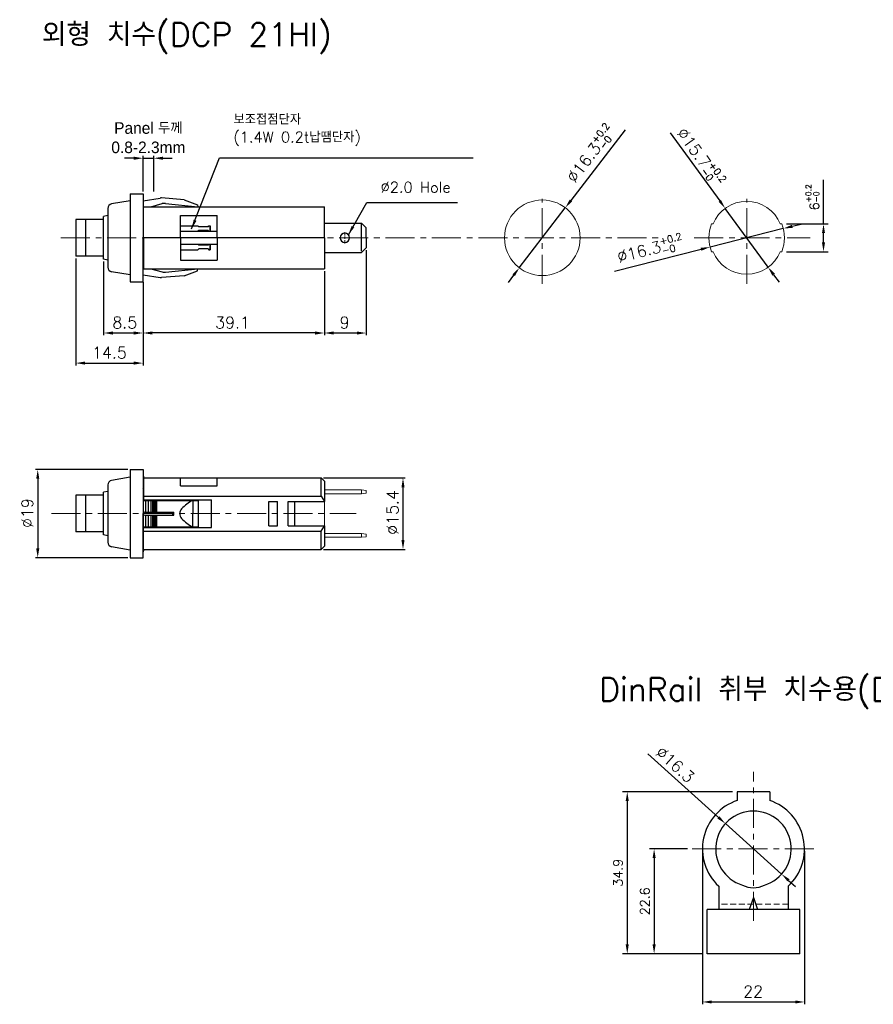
# Model space of a CAD drawing. Extents: x 10 to 390, y 27 to 242.
# Tile 1 of 2: x 10 to 194, y 29 to 241. Entities that reach past the tile are written whole.
import ezdxf

# ---------------------------------------------------------------- set-up
doc = ezdxf.new("R2010")
doc.units = 0
doc.header["$LTSCALE"] = 5
doc.header["$MEASUREMENT"] = 0
for name, pattern in [('CENTER', [2, 1.25, -0.25, 0.25, -0.25]), ('DIVIDE', [1.25, 0.5, -0.25, 0, -0.25, 0, -0.25]), ('HIDDEN', [0.375, 0.25, -0.125])]:
    doc.linetypes.add(name, pattern=pattern)
doc.layers.get('0').update_dxf_attribs({"linetype": 'CONTINUOUS', "lineweight": 0})
doc.layers.get('Defpoints').update_dxf_attribs({"linetype": 'CONTINUOUS', "lineweight": 0})
for name, color, linetype, lineweight in [('CENTER', 1, 'DIVIDE', 9), ('CENTER2', 1, 'CENTER', 9), ('DEVICE', 7, 'CONTINUOUS', 25), ('di', 3, 'CONTINUOUS', 0), ('DIM', 3, 'CONTINUOUS', 0), ('HIDE', 5, 'HIDDEN', 15)]:
    doc.layers.add(name, color=color, linetype=linetype, lineweight=lineweight)
doc.styles.add('ROMANS', font='romans.shx', dxfattribs={"bigfont": 'ghs.shx'})
doc.styles.get("Standard").update_dxf_attribs({"font": 'romans.shx', "height": 2.5, "bigfont": 'ghs.shx'})
doc.dimstyles.get("Standard").update_dxf_attribs({"dimtxt": 2.5, "dimasz": 2, "dimexe": 0.5, "dimexo": 0.5, "dimgap": 1, "dimtad": 1, "dimdsep": 46, "dimtxsty": 'ROMANS', "dimcen": 0.09, "dimadec": 0, "dimazin": 2, "dimtfac": 1, "dimtmove": 0, "dimatfit": 3, "dimfxl": 1, "dimtolj": 1, "dimtzin": 0, "dimarcsym": 0})

# ---------------------------------------------------------------- blocks, each defined once
blk = doc.blocks.new('*D4')
at = {"layer": 'Defpoints', "color": 0}
for p in [(75.97, 187.42), (36.87, 184.57), (36.87, 173.6)]:
    blk.add_point(p, dxfattribs=at)
at = {"layer": 'DIM', "color": 0, "lineweight": -2}
for p, q in [((75.97, 186.92), (75.97, 173.1)), ((36.87, 184.07), (36.87, 173.1)), ((73.97, 173.6), (38.87, 173.6))]:
    blk.add_line(p, q, dxfattribs=at)
at = {"layer": 'DIM', "color": 0}
for points in [[(38.87, 173.93), (38.87, 173.26), (36.87, 173.6)], [(73.97, 173.93), (73.97, 173.26), (75.97, 173.6)]]:
    blk.add_solid(points, dxfattribs=at)
at = {"layer": 'DIM', "color": 0, "insert": (56.16, 175.85), "char_height": 2.5, "attachment_point": 5, "style": 'ROMANS'}
blk.add_mtext('\\A1;39.1', dxfattribs=at)
blk = doc.blocks.new('*D5')
at = {"layer": 'Defpoints', "color": 0}
for p in [(34.07, 144.17), (14.16, 125.17), (34.07, 125.17)]:
    blk.add_point(p, dxfattribs=at)
at = {"layer": 'DIM', "color": 0, "lineweight": -2}
for p, q in [((33.57, 144.17), (13.66, 144.17)), ((14.16, 142.17), (14.16, 127.17)), ((33.57, 125.17), (13.66, 125.17))]:
    blk.add_line(p, q, dxfattribs=at)
at = {"layer": 'DIM', "color": 0}
for points in [[(13.83, 142.17), (14.5, 142.17), (14.16, 144.17)], [(13.83, 127.17), (14.5, 127.17), (14.16, 125.17)]]:
    blk.add_solid(points, dxfattribs=at)
at = {"layer": 'DIM', "color": 0, "insert": (11.91, 134.78), "char_height": 2.5, "attachment_point": 5, "rotation": 90, "style": 'ROMANS'}
blk.add_mtext('\\A1;%%c19', dxfattribs=at)
blk = doc.blocks.new('*D6')
at = {"layer": 'Defpoints', "color": 0}
for p in [(22.37, 190.17), (36.87, 185.07), (36.87, 167.11)]:
    blk.add_point(p, dxfattribs=at)
at = {"layer": 'DIM', "color": 0, "lineweight": -2}
for p, q in [((22.37, 189.67), (22.37, 166.61)), ((36.87, 184.57), (36.87, 166.61)), ((24.37, 167.11), (34.87, 167.11))]:
    blk.add_line(p, q, dxfattribs=at)
at = {"layer": 'DIM', "color": 0}
for points in [[(24.37, 167.45), (24.37, 166.78), (22.37, 167.11)], [(34.87, 167.45), (34.87, 166.78), (36.87, 167.11)]]:
    blk.add_solid(points, dxfattribs=at)
at = {"layer": 'DIM', "color": 0, "insert": (29.62, 169.36), "char_height": 2.5, "attachment_point": 5, "style": 'ROMANS'}
blk.add_mtext('\\A1;14.5', dxfattribs=at)
blk = doc.blocks.new('*D7')
at = {"layer": 'Defpoints', "color": 0}
for p in [(28.37, 189.52), (36.87, 184.62), (36.87, 173.6)]:
    blk.add_point(p, dxfattribs=at)
at = {"layer": 'DIM', "color": 0, "lineweight": -2}
for p, q in [((28.37, 189.02), (28.37, 173.1)), ((36.87, 184.12), (36.87, 173.1)), ((30.37, 173.6), (34.87, 173.6))]:
    blk.add_line(p, q, dxfattribs=at)
at = {"layer": 'DIM', "color": 0}
for points in [[(30.37, 173.93), (30.37, 173.26), (28.37, 173.6)], [(34.87, 173.93), (34.87, 173.26), (36.87, 173.6)]]:
    blk.add_solid(points, dxfattribs=at)
at = {"layer": 'DIM', "color": 0, "insert": (32.93, 175.85), "char_height": 2.5, "attachment_point": 5, "style": 'ROMANS'}
blk.add_mtext('\\A1;8.5', dxfattribs=at)
blk = doc.blocks.new('*D1')
at = {"layer": 'Defpoints', "color": 0}
for p in [(39.17, 211.27), (36.87, 203.62), (39.17, 203.62)]:
    blk.add_point(p, dxfattribs=at)
at = {"layer": 'DIM', "color": 0, "lineweight": -2}
for p, q in [((34.87, 211.27), (32.87, 211.27)), ((36.87, 204.12), (36.87, 211.77)), ((36.87, 211.27), (39.17, 211.27)), ((39.17, 204.12), (39.17, 211.77)), ((41.17, 211.27), (43.17, 211.27))]:
    blk.add_line(p, q, dxfattribs=at)
at = {"layer": 'DIM', "color": 0}
for points in [[(34.87, 211.6), (34.87, 210.93), (36.87, 211.27)], [(41.17, 211.6), (41.17, 210.93), (39.17, 211.27)]]:
    blk.add_solid(points, dxfattribs=at)
at = {"layer": 'DIM', "color": 0, "insert": (38.02, 215.68), "char_height": 2.5, "attachment_point": 5, "style": 'ROMANS'}
blk.add_mtext('\\A1;{\\f??|b0|i0|c0|p49;Panel }두께{\\f??|b0|i0|c0|p49;\\P0.8-2.3mm}', dxfattribs=at)
blk = doc.blocks.new('*D8')
at = {"layer": 'Defpoints', "color": 0}
for p in [(75.27, 142.37), (75.27, 126.97), (92.91, 126.97)]:
    blk.add_point(p, dxfattribs=at)
at = {"layer": 'DIM', "color": 0, "lineweight": -2}
for p, q in [((75.77, 142.37), (93.41, 142.37)), ((92.91, 140.37), (92.91, 128.97)), ((75.77, 126.97), (93.41, 126.97))]:
    blk.add_line(p, q, dxfattribs=at)
at = {"layer": 'DIM', "color": 0}
for points in [[(92.58, 140.37), (93.24, 140.37), (92.91, 142.37)], [(92.58, 128.97), (93.24, 128.97), (92.91, 126.97)]]:
    blk.add_solid(points, dxfattribs=at)
at = {"layer": 'DIM', "color": 0, "insert": (90.66, 134.92), "char_height": 2.5, "attachment_point": 5, "rotation": 90, "style": 'ROMANS'}
blk.add_mtext('\\A1;%%c15.4', dxfattribs=at)
blk = doc.blocks.new('*D9')
at = {"layer": 'Defpoints', "color": 0}
for p in [(84.97, 191.97), (75.97, 187.42), (84.97, 173.6)]:
    blk.add_point(p, dxfattribs=at)
at = {"layer": 'DIM', "color": 0, "lineweight": -2}
for p, q in [((84.97, 191.47), (84.97, 173.1)), ((75.97, 186.92), (75.97, 173.1)), ((77.97, 173.6), (82.97, 173.6))]:
    blk.add_line(p, q, dxfattribs=at)
at = {"layer": 'DIM', "color": 0}
for points in [[(77.97, 173.93), (77.97, 173.26), (75.97, 173.6)], [(82.97, 173.93), (82.97, 173.26), (84.97, 173.6)]]:
    blk.add_solid(points, dxfattribs=at)
at = {"layer": 'DIM', "color": 0, "insert": (80.32, 175.85), "char_height": 2.5, "attachment_point": 5, "style": 'ROMANS'}
blk.add_mtext('\\A1;9', dxfattribs=at)
blk = doc.blocks.new('*D10')
at = {"layer": 'Defpoints', "color": 0}
for p in [(127.91, 200.59), (117.99, 187.65)]:
    blk.add_point(p, dxfattribs=at)
at = {"layer": 'DIM', "color": 0, "lineweight": -2}
for p, q in [((140.78, 217.39), (129.12, 202.17)), ((117.99, 187.65), (127.91, 200.59)), ((116.77, 186.06), (115.56, 184.47))]:
    blk.add_line(p, q, dxfattribs=at)
at = {"layer": 'DIM', "color": 0}
for points in [[(128.86, 202.38), (129.39, 201.97), (127.91, 200.59)], [(116.51, 186.27), (117.04, 185.86), (117.99, 187.65)]]:
    blk.add_solid(points, dxfattribs=at)
at = {"layer": 'DIM', "color": 0, "insert": (133.38, 212.25), "char_height": 2.5, "attachment_point": 5, "rotation": 52.5303, "style": 'ROMANS'}
blk.add_mtext('\\A1;∅16.3{\\H1.500000;\\S+0.2^ -0;}', dxfattribs=at)
blk = doc.blocks.new('*D2')
at = {"layer": 'Defpoints', "color": 0}
for p in [(174.91, 196.11), (159.11, 192.13)]:
    blk.add_point(p, dxfattribs=at)
at = {"layer": 'DIM', "color": 0, "lineweight": -2}
for p, q in [((174.91, 196.11), (159.11, 192.13)), ((176.85, 196.6), (178.79, 197.08)), ((138.54, 186.95), (157.17, 191.64))]:
    blk.add_line(p, q, dxfattribs=at)
at = {"layer": 'DIM', "color": 0}
for points in [[(176.77, 196.92), (176.93, 196.27), (174.91, 196.11)], [(157.08, 191.96), (157.25, 191.32), (159.11, 192.13)]]:
    blk.add_solid(points, dxfattribs=at)
at = {"layer": 'DIM', "color": 0, "insert": (146.2, 191.71), "char_height": 2.5, "attachment_point": 5, "rotation": 14.1334, "style": 'ROMANS'}
blk.add_mtext('\\A1;∅16.3{\\H1.500000;\\S+0.2^ -0;}', dxfattribs=at)
blk = doc.blocks.new('*D3')
at = {"layer": 'Defpoints', "color": 0}
for p in [(162.38, 200.46), (171.64, 187.78)]:
    blk.add_point(p, dxfattribs=at)
at = {"layer": 'DIM', "color": 0, "lineweight": -2}
for p, q in [((150.49, 216.74), (161.2, 202.07)), ((171.64, 187.78), (162.38, 200.46)), ((172.82, 186.16), (174, 184.55))]:
    blk.add_line(p, q, dxfattribs=at)
at = {"layer": 'DIM', "color": 0}
for points in [[(161.47, 202.27), (160.93, 201.88), (162.38, 200.46)], [(173.09, 186.36), (172.55, 185.97), (171.64, 187.78)]]:
    blk.add_solid(points, dxfattribs=at)
at = {"layer": 'DIM', "color": 0, "insert": (157.07, 211.54), "char_height": 2.5, "attachment_point": 5, "rotation": 306.1399, "style": 'ROMANS'}
blk.add_mtext('\\A1;∅15.7{\\H1.500000;\\S+0.2^ -0;}', dxfattribs=at)
blk = doc.blocks.new('*D13')
at = {"layer": 'Defpoints', "color": 0}
for p in [(157.47, 62.41), (179.47, 62.41), (179.47, 29.41)]:
    blk.add_point(p, dxfattribs=at)
at = {"layer": 'DIM', "color": 0, "lineweight": -2}
for p, q in [((157.47, 61.91), (157.47, 28.91)), ((179.47, 61.91), (179.47, 28.91)), ((159.47, 29.41), (177.47, 29.41))]:
    blk.add_line(p, q, dxfattribs=at)
at = {"layer": 'DIM', "color": 0}
for points in [[(159.47, 29.74), (159.47, 29.08), (157.47, 29.41)], [(177.47, 29.74), (177.47, 29.08), (179.47, 29.41)]]:
    blk.add_solid(points, dxfattribs=at)
at = {"layer": 'DIM', "color": 0, "insert": (168.4, 31.66), "char_height": 2.5, "attachment_point": 5, "style": 'ROMANS'}
blk.add_mtext('\\A1;22', dxfattribs=at)
blk = doc.blocks.new('*D15')
at = {"layer": 'Defpoints', "color": 0}
for p in [(162.41, 67.86), (174.54, 56.97)]:
    blk.add_point(p, dxfattribs=at)
at = {"layer": 'DIM', "color": 0, "lineweight": -2}
for p, q in [((145.68, 82.88), (160.92, 69.2)), ((174.54, 56.97), (162.41, 67.86)), ((176.02, 55.63), (177.51, 54.3))]:
    blk.add_line(p, q, dxfattribs=at)
at = {"layer": 'DIM', "color": 0}
for points in [[(161.14, 69.44), (160.7, 68.95), (162.41, 67.86)], [(176.25, 55.88), (175.8, 55.39), (174.54, 56.97)]]:
    blk.add_solid(points, dxfattribs=at)
at = {"layer": 'DIM', "color": 0, "insert": (151.6, 80.59), "char_height": 2.5, "attachment_point": 5, "rotation": 318.0807, "style": 'ROMANS'}
blk.add_mtext('\\A1;∅16.3', dxfattribs=at)
blk = doc.blocks.new('*D22')
at = {"layer": 'Defpoints', "color": 0}
for p in [(164.97, 74.71), (141.26, 39.81), (158.47, 39.81)]:
    blk.add_point(p, dxfattribs=at)
at = {"layer": 'di', "color": 0, "lineweight": -2}
for p, q in [((163.97, 74.71), (140.26, 74.71)), ((141.26, 72.71), (141.26, 41.81)), ((157.47, 39.81), (140.26, 39.81))]:
    blk.add_line(p, q, dxfattribs=at)
at = {"layer": 'di', "color": 0}
for points in [[(140.92, 72.71), (141.59, 72.71), (141.26, 74.71)], [(140.92, 41.81), (141.59, 41.81), (141.26, 39.81)]]:
    blk.add_solid(points, dxfattribs=at)
at = {"layer": 'di', "insert": (139.26, 57.26), "char_height": 2, "attachment_point": 5, "rotation": 90, "style": 'ROMANS'}
blk.add_mtext('34.9', dxfattribs=at)
blk = doc.blocks.new('*D23')
at = {"layer": 'Defpoints', "color": 0}
for p in [(155.26, 62.41), (147.05, 39.81), (158.47, 39.81)]:
    blk.add_point(p, dxfattribs=at)
at = {"layer": 'di', "color": 0, "lineweight": -2}
for p, q in [((154.26, 62.41), (146.05, 62.41)), ((147.05, 60.41), (147.05, 41.81)), ((157.47, 39.81), (146.05, 39.81))]:
    blk.add_line(p, q, dxfattribs=at)
at = {"layer": 'di', "color": 0}
for points in [[(146.72, 60.41), (147.39, 60.41), (147.05, 62.41)], [(146.72, 41.81), (147.39, 41.81), (147.05, 39.81)]]:
    blk.add_solid(points, dxfattribs=at)
at = {"layer": 'di', "insert": (145.05, 51.11), "char_height": 2, "attachment_point": 5, "rotation": 90, "style": 'ROMANS'}
blk.add_mtext('22.6', dxfattribs=at)
blk = doc.blocks.new('*D24')
at = {"layer": 'Defpoints', "color": 0}
for p in [(174.59, 197.12), (183.57, 197.12), (174.59, 191.12)]:
    blk.add_point(p, dxfattribs=at)
at = {"layer": 'di', "color": 0, "lineweight": -2}
for p, q in [((183.57, 197.12), (183.57, 206.58)), ((175.59, 197.12), (184.57, 197.12)), ((183.57, 193.12), (183.57, 195.12)), ((175.59, 191.12), (184.57, 191.12))]:
    blk.add_line(p, q, dxfattribs=at)
at = {"layer": 'di', "color": 0}
for points in [[(183.24, 195.12), (183.9, 195.12), (183.57, 197.12)], [(183.24, 193.12), (183.9, 193.12), (183.57, 191.12)]]:
    blk.add_solid(points, dxfattribs=at)
at = {"layer": 'di', "insert": (181.17, 202.85), "char_height": 2, "attachment_point": 5, "rotation": 90, "style": 'ROMANS'}
blk.add_mtext('6{\\H1.200000;\\S+0.2^ -0;}', dxfattribs=at)

msp = doc.modelspace()

# ---------------------------------------------------------------- linework, layer by layer
for p, q in [((159.43136, 197.11814), (159.75498, 197.11814)), ((174.26326, 197.11814), (174.58688, 197.11814)), ((159.43136, 191.11814), (159.75498, 191.11814)), ((174.26326, 191.11814), (174.58688, 191.11814)), ((75.97486, 139.76664), (83.97486, 139.76664)), ((75.97486, 138.96664), (83.97486, 138.96664)), ((83.97486, 138.96664), (83.97486, 139.76664)), ((83.97486, 139.76664), (84.97486, 139.66664)), ((83.97486, 138.96664), (84.97486, 139.06664)), ((84.97486, 139.06664), (84.97486, 139.66664)), ((75.97486, 132.06664), (75.97486, 137.26664)), ((75.97486, 130.36664), (83.97486, 130.36664)), ((75.97486, 129.56664), (83.97486, 129.56664)), ((83.97486, 130.36664), (84.97486, 130.26664)), ((83.97486, 129.56664), (83.97486, 130.36664)), ((83.97486, 129.56664), (84.97486, 129.66664)), ((84.97486, 129.66664), (84.97486, 130.26664))]:
    msp.add_line(p, q)
msp.add_circle((122.94835, 194.11814), 8.15)
for radius, start, end in [(7.85, 22.4678899, 157.5321101), (8.15, 158.4016264, 201.5983736), (8.15, 338.4016264, 21.5983736), (7.85, 202.4678899, 337.5321101)]:
    msp.add_arc((167.00912, 194.11814), radius, start, end)
at = {"layer": 'CENTER', "color": 1, "linetype": 'CENTER'}
for p, q in [((122.94835, 184.23257), (122.94835, 202.52543)), ((167.00912, 184.23257), (167.00912, 202.52543)), ((19.15884, 194.11814), (148.58016, 194.11814)), ((155.71248, 194.11814), (180.72545, 194.11814)), ((17.14474, 134.66664), (82.81611, 134.66664)), ((168.47098, 46.92092), (168.47098, 79.04257)), ((155.26246, 62.41451), (181.67949, 62.41451))]:
    msp.add_line(p, q, dxfattribs=at)
at = {"layer": 'CENTER2'}
for p, q in [((80.37486, 194.61814), (80.37486, 195.36814)), ((79.87486, 194.11814), (79.12486, 194.11814)), ((80.12486, 194.11814), (80.62486, 194.11814)), ((80.37486, 193.86814), (80.37486, 194.36814)), ((80.37486, 193.61814), (80.37486, 192.86814)), ((80.87486, 194.11814), (81.62486, 194.11814))]:
    msp.add_line(p, q, dxfattribs=at)
at = {"layer": 'Defpoints', "color": 0, "linetype": 'ByBlock'}
for p in [(36.87486, 202.11814), (51.37486, 196.71814), (51.37486, 195.51814), (75.97486, 194.11814), (75.97486, 194.11814), (51.37486, 192.71814), (51.37486, 191.51814), (36.87486, 186.11814), (36.87486, 186.11814), (168.47098, 51.91451), (175.97098, 49.31451)]:
    msp.add_point(p, dxfattribs=at)
at = {"layer": 'DEVICE'}
for p, q in [((34.07486, 202.11814), (30.10121, 201.41747)), ((34.07486, 203.61814), (34.07486, 184.61814)), ((34.07486, 203.61814), (36.0976, 203.61814)), ((35.07486, 203.61814), (36.87486, 203.61814)), ((36.87486, 203.61814), (36.87486, 202.71814)), ((36.87486, 203.61814), (36.87486, 194.11814)), ((36.87486, 203.61814), (36.87486, 194.11814)), ((36.87486, 202.71814), (36.87486, 196.96814)), ((36.87486, 202.11814), (40.57083, 202.68841)), ((45.70668, 202.27987), (40.81154, 202.69701)), ((45.70668, 202.27987), (48.63649, 201.221)), ((29.27486, 200.43267), (29.27486, 187.8036)), ((36.87486, 200.31814), (36.97486, 200.31814)), ((36.97486, 200.81814), (75.97486, 200.81814)), ((36.97486, 194.11814), (36.97486, 200.81814)), ((38.55428, 200.81814), (41.01106, 201.47643)), ((41.73326, 201.53409), (48.67957, 200.81986)), ((48.63649, 201.221), (48.67957, 200.81986)), ((75.97486, 194.11814), (75.97486, 200.81814)), ((28.37486, 198.06814), (22.37486, 198.06814)), ((22.37486, 198.06814), (22.37486, 190.16814)), ((24.47486, 198.06814), (24.47486, 190.16814)), ((44.97486, 198.94411), (52.87486, 198.94411)), ((44.97486, 194.11814), (44.97486, 198.94411)), ((52.87486, 194.11814), (52.87486, 198.94411)), ((44.97486, 196.71814), (48.67486, 196.71814)), ((44.97486, 195.51814), (52.87486, 195.51814)), ((45.9518, 195.51814), (48.67486, 195.51814)), ((48.87486, 196.51814), (48.67486, 196.71814)), ((48.87486, 195.71814), (48.67486, 195.51814)), ((50.87486, 196.51814), (48.87486, 196.51814)), ((50.87486, 195.71814), (48.87486, 195.71814)), ((50.87486, 196.51814), (51.07486, 196.71814)), ((50.87486, 195.71814), (51.07486, 195.51814)), ((51.07486, 196.71814), (51.37486, 196.71814)), ((51.07486, 195.51814), (51.37486, 195.51814)), ((51.37486, 195.51814), (51.37486, 196.71814)), ((51.37486, 196.71814), (51.37486, 195.51814)), ((75.97486, 197.26814), (83.97486, 197.26814)), ((83.97486, 197.26814), (84.97486, 196.26814)), ((83.97486, 191.24034), (83.97486, 197.05187)), ((84.97486, 194.11814), (84.97486, 196.26814)), ((75.97486, 194.11814), (36.87486, 194.11814)), ((36.87486, 184.61814), (36.87486, 194.11814)), ((36.87486, 184.61814), (36.87486, 194.11814)), ((36.97486, 194.11814), (36.97486, 187.41814)), ((44.97486, 194.11814), (44.97486, 189.29216)), ((52.87486, 194.11814), (52.87486, 189.29216)), ((75.97486, 194.11814), (75.97486, 187.41814)), ((84.97486, 194.11814), (84.97486, 191.96814)), ((36.87486, 185.51814), (36.87486, 191.26814)), ((44.97486, 192.71814), (52.87486, 192.71814)), ((44.97486, 191.51814), (48.67486, 191.51814)), ((45.9518, 192.71814), (48.67486, 192.71814)), ((48.87486, 192.51814), (48.67486, 192.71814)), ((48.87486, 191.71814), (48.67486, 191.51814)), ((50.87486, 192.51814), (48.87486, 192.51814)), ((50.87486, 191.71814), (48.87486, 191.71814)), ((50.87486, 192.51814), (51.07486, 192.71814)), ((50.87486, 191.71814), (51.07486, 191.51814)), ((51.07486, 192.71814), (51.37486, 192.71814)), ((51.07486, 191.51814), (51.37486, 191.51814)), ((51.37486, 191.51814), (51.37486, 192.71814)), ((51.37486, 192.71814), (51.37486, 191.51814)), ((83.97486, 190.96814), (84.97486, 191.96814)), ((28.37486, 190.16814), (22.37486, 190.16814)), ((44.97486, 189.29216), (52.87486, 189.29216)), ((75.97486, 190.96814), (83.97486, 190.96814)), ((34.07486, 186.11814), (30.10121, 186.8188)), ((36.87486, 187.91814), (36.97486, 187.91814)), ((36.97486, 187.41814), (75.97486, 187.41814)), ((38.55428, 187.41814), (41.01106, 186.75984)), ((41.73326, 186.70218), (48.67957, 187.41641)), ((45.70668, 185.9564), (48.63649, 187.01528)), ((48.63649, 187.01528), (48.67957, 187.41641)), ((36.87486, 186.11814), (40.57414, 185.54735)), ((36.87486, 184.61814), (36.87486, 185.51814)), ((36.87486, 184.61814), (36.87486, 185.51814)), ((45.70668, 185.9564), (40.81154, 185.53927)), ((34.07486, 184.61814), (36.87486, 184.61814)), ((34.87486, 184.61814), (36.0976, 184.61814)), ((34.07486, 142.52558), (30.10121, 141.82492)), ((34.07486, 144.16664), (34.07486, 125.16664)), ((34.07486, 144.16664), (36.87486, 144.16664)), ((36.87486, 144.16664), (36.87486, 134.66664)), ((36.87486, 144.16664), (36.87486, 143.26664)), ((36.87486, 143.26664), (36.87486, 131.81664)), ((36.97486, 142.71664), (36.97486, 142.36664)), ((36.97486, 142.36664), (75.27486, 142.36664)), ((36.97486, 142.36664), (36.97486, 137.66664)), ((44.97486, 140.66664), (44.97486, 142.36664)), ((52.87486, 140.66664), (52.87486, 142.36664)), ((75.27486, 138.46138), (75.27486, 142.36664)), ((75.27486, 142.36664), (75.97486, 141.66664)), ((29.27486, 140.84011), (29.27486, 128.49317)), ((44.97486, 140.66664), (52.87486, 140.66664)), ((75.97486, 141.66664), (75.97486, 137.26664)), ((28.37486, 138.61664), (22.37486, 138.61664)), ((22.37486, 138.61664), (22.37486, 130.71664)), ((24.47486, 138.61664), (24.47486, 130.71664)), ((36.97486, 138.46138), (75.27486, 138.46138)), ((75.27486, 138.46138), (75.97486, 137.26664)), ((36.87486, 137.51664), (48.77486, 137.51664)), ((36.97486, 137.66664), (51.61028, 137.66664)), ((37.37486, 137.51664), (37.37486, 135.01664)), ((37.97486, 137.51664), (37.97486, 135.01664)), ((38.57486, 137.51664), (38.57486, 135.01664)), ((38.87486, 137.51664), (38.87486, 135.01664)), ((39.17486, 137.51664), (39.17486, 135.01664)), ((39.47486, 137.51664), (39.47486, 135.01664)), ((39.77486, 137.51664), (39.77486, 135.01664)), ((47.57486, 137.51664), (47.57486, 134.66664)), ((48.77486, 137.66664), (48.77486, 131.66664)), ((51.61028, 131.66664), (51.61028, 137.66664)), ((63.97486, 137.26664), (65.87486, 137.26664)), ((63.97486, 132.06664), (63.97486, 137.26664)), ((65.87486, 132.06664), (65.87486, 137.26664)), ((68.17486, 137.26664), (75.97486, 137.26664)), ((68.17486, 132.06664), (68.17486, 137.26664)), ((69.57486, 132.06664), (69.57486, 137.26664)), ((36.87486, 125.16664), (36.87486, 134.66664)), ((37.22486, 135.01664), (43.47486, 135.01664)), ((37.22486, 134.31664), (43.47486, 134.31664)), ((37.37486, 134.31664), (37.37486, 131.81664)), ((37.97486, 134.31664), (37.97486, 131.81664)), ((38.57486, 134.31664), (38.57486, 131.81664)), ((38.87486, 134.31664), (38.87486, 131.81664)), ((39.17486, 134.31664), (39.17486, 131.81664)), ((39.47486, 134.31664), (39.47486, 131.81664)), ((39.47486, 131.81664), (39.47486, 134.31664)), ((39.77486, 134.31664), (39.77486, 131.81664)), ((43.27486, 134.31664), (43.27486, 135.01664)), ((43.47486, 134.31664), (43.47486, 135.01664)), ((47.57486, 131.81664), (47.57486, 134.66664)), ((36.87486, 126.06664), (36.87486, 131.81664)), ((36.87486, 131.81664), (48.77486, 131.81664)), ((36.97486, 126.96664), (36.97486, 131.66664)), ((36.97486, 131.66664), (51.61028, 131.66664)), ((63.97486, 132.06664), (65.87486, 132.06664)), ((68.17486, 132.06664), (75.97486, 132.06664)), ((75.27486, 130.87191), (75.97486, 132.06664)), ((75.97486, 132.06664), (75.97486, 127.66664)), ((28.37486, 130.71664), (22.37486, 130.71664)), ((36.97486, 130.87191), (75.27486, 130.87191)), ((75.27486, 126.96664), (75.27486, 130.87191)), ((34.07486, 126.80771), (30.10121, 127.50837)), ((75.97486, 127.66664), (75.27486, 126.96664)), ((36.87486, 125.16664), (36.87486, 126.06664)), ((36.97486, 126.96664), (75.27486, 126.96664)), ((36.97486, 126.96664), (36.97486, 126.61664)), ((34.07486, 125.16664), (36.0976, 125.16664)), ((35.07486, 125.16664), (36.87486, 125.16664)), ((171.97098, 74.71451), (164.97098, 74.71451)), ((164.97098, 74.71451), (164.97098, 72.84283)), ((171.97098, 74.71451), (171.97098, 72.84283)), ((160.97098, 54.36777), (160.97098, 49.31451)), ((175.97098, 54.36777), (175.97098, 49.31451)), ((168.47098, 51.91451), (167.57098, 49.31451)), ((168.47098, 51.91451), (169.37098, 49.31451)), ((178.47098, 49.31451), (158.47098, 49.31451)), ((158.47098, 39.81451), (158.47098, 49.31451)), ((178.47098, 39.81451), (178.47098, 49.31451)), ((178.47098, 39.81451), (158.47098, 39.81451))]:
    msp.add_line(p, q, dxfattribs=at)
at = {"layer": 'DEVICE', "color": 7}
for p, q in [((29.27486, 198.91814), (28.37486, 198.71814)), ((28.37486, 189.51814), (28.37486, 198.71814)), ((29.27486, 189.31814), (28.37486, 189.51814)), ((29.27486, 139.46664), (28.37486, 139.26664)), ((28.37486, 130.06664), (28.37486, 139.26664)), ((29.27486, 129.86664), (28.37486, 130.06664))]:
    msp.add_line(p, q, dxfattribs=at)
at = {"layer": 'DEVICE'}
for centre, radius, start, end in [((40.72663, 201.70062), 1, 85.1293862, 98.7713562), ((30.27486, 200.43267), 1, 100, 180), ((41.5287, 199.54458), 2, 84.1293862, 105), ((80.37486, 194.11814), 1, 0, 180), ((80.37486, 194.11814), 1, 180, 0), ((30.27486, 187.8036), 1, 180, 260), ((41.5287, 188.69169), 2, 255, 275.8706138), ((40.72663, 186.53565), 1, 261.2286438, 274.8706138), ((36.72486, 142.71664), 0.25, 0, 53.1301024), ((30.27486, 140.84011), 1, 100, 180), ((36.72486, 139.9348), 0.25, 0, 53.1301024), ((51.07801, 130.43583), 7.9, 116.3233793, 138.2339755), ((37.22486, 134.66664), 0.35, 90, 270), ((46.27486, 134.66664), 1.5, 136.5648644, 180), ((46.27486, 134.66664), 1.5, 180, 223.4351356), ((51.07801, 138.89746), 7.9, 221.7660245, 243.6766207), ((30.27486, 128.49317), 1, 180, 260), ((36.72486, 129.39849), 0.25, 306.8698976, 0), ((36.72486, 126.61664), 0.25, 306.8698976, 0), ((168.47098, 62.41451), 11, 108.5530045, 227.0141139), ((168.47098, 62.41451), 11, 312.9858861, 71.4469955), ((168.47098, 62.41451), 8.15, 287.0561673, 252.9438327), ((168.47098, 59.01451), 5, 241.4390259, 298.5609741)]:
    msp.add_arc(centre, radius, start, end, dxfattribs=at)
at = {"layer": 'HIDE'}
msp.add_line((175.97098, 50.51451), (160.97098, 50.51451), dxfattribs=at)

# ---------------------------------------------------------------- texts
at = {"layer": 'DIM', "char_height": 5, "width": 134.6691901, "attachment_point": 1}
for s, insert in [('외형 치수(DCP 21HI)', (15.06053, 240.43262)), ('DinRail 취부 치수용(DCP 21HI)', (135.19714, 99.27784))]:
    msp.add_mtext(s, dxfattribs=dict(at, insert=insert))
at = {"layer": 'DIM', "char_height": 2.3, "attachment_point": 1}
for s, insert in [('보조접점단자\\P(1.4W 0.2t납땜단자)', (56.35061, 220.81811)), ('%%c2.0 Hole', (88.09963, 206.15662))]:
    msp.add_mtext(s, dxfattribs=dict(at, insert=insert))

# ---------------------------------------------------------------- dimensions: what is measured, and where the dimension line sits
at = {"layer": 'di'}
dim = msp.add_linear_dim(base=(183.56871, 197.11814), p1=(174.58688, 191.11814), p2=(174.58688, 197.11814), angle=90, dimstyle='Standard', override={"dimtxt": 2, "dimexe": 1, "dimexo": 1, "dimgap": 1, "dimdec": 4, "dimcen": -0.09, "dimclrt": 256, "dimadec": 3, "dimtol": 1, "dimlim": 0, "dimtp": 0.2, "dimtm": 0, "dimtfac": 0.6, "dimtdec": 4, "dimtolj": 0, "dimtzin": 8}, dxfattribs=at)
dim.commit()
dim.dimension.update_dxf_attribs({"geometry": '*D24', "text_midpoint": (183.56871, 202.85147), "dimtype": 160})
for base, p1, picture, middle in [((141.25778, 39.81451), (164.97098, 74.71451), '*D22', (139.25778, 57.26451)), ((147.05442, 39.81451), (155.26246, 62.41451), '*D23', (145.05442, 51.11451))]:
    dim = msp.add_linear_dim(base=base, p1=p1, p2=(158.47098, 39.81451), angle=90, dimstyle='Standard', override={"dimtxt": 2, "dimexe": 1, "dimexo": 1, "dimdec": 4, "dimcen": -0.09, "dimclrt": 256, "dimadec": 3, "dimtm": 0.2, "dimtfac": 0.6, "dimtdec": 4, "dimtolj": 0, "dimtzin": 8}, dxfattribs=at)
    dim.commit()
    dim.dimension.update_dxf_attribs({"geometry": picture, "text_midpoint": middle})
at = {"layer": 'DIM'}
dim = msp.add_linear_dim(base=(39.17486, 211.26708), p1=(36.87486, 203.61814), p2=(39.17486, 203.61814), text='{\\f??|b0|i0|c0|p49;Panel }두께{\\f??|b0|i0|c0|p49;\\P0.8-2.3mm}', dimstyle='Standard', dxfattribs=at)
dim.commit()
dim.dimension.update_dxf_attribs({"geometry": '*D1', "text_midpoint": (38.02486, 211.26708), "dimtype": 160})
for p1, p2, override, picture, middle in [((117.99036, 187.64968), (127.90633, 200.58659), {"dimgap": 1, "dimtol": 1, "dimlim": 0, "dimtp": 0.2, "dimtm": 1e-09, "dimtfac": 0.6, "dimtdec": 1, "dimtzin": 8}, '*D10', (133.37869, 212.24661)), ((171.63873, 187.77864), (162.37951, 200.45763), {"dimgap": 0.5, "dimtol": 1, "dimlim": 0, "dimtp": 0.2, "dimtm": 0, "dimtfac": 0.6, "dimtdec": 1, "dimtzin": 8}, '*D3', (157.07031, 211.54284))]:
    dim = msp.add_diameter_dim_2p(p1=p1, p2=p2, dimstyle='Standard', override=override, dxfattribs=at)
    dim.commit()
    dim.dimension.update_dxf_attribs({"geometry": picture, "text_midpoint": middle})
dim = msp.add_diameter_dim_2p(p1=(174.91242, 196.10821), p2=(159.10582, 192.12806), dimstyle='Standard', override={"dimtol": 1, "dimtp": 0.2, "dimtm": 1e-09, "dimtfac": 0.6, "dimtdec": 1, "dimtzin": 8}, dxfattribs=at)
dim.commit()
dim.dimension.update_dxf_attribs({"geometry": '*D2', "text_midpoint": (146.86788, 189.04651), "dimtype": 163})
for base, p1, p2, picture, middle in [((84.97486, 173.59813), (75.97486, 187.41814), (84.97486, 191.96814), '*D9', (80.32059, 173.59813)), ((36.87486, 167.11239), (22.37486, 190.16814), (36.87486, 185.06814), '*D6', (29.62486, 167.11239)), ((36.87486, 173.59813), (28.37486, 189.51814), (36.87486, 184.61814), '*D7', (32.93461, 173.59813)), ((36.87486, 173.59813), (75.97486, 187.41814), (36.87486, 184.56814), '*D4', (56.16109, 173.59813)), ((179.47098, 29.40939), (157.47098, 62.41451), (179.47098, 62.41451), '*D13', (168.40234, 29.40939))]:
    dim = msp.add_linear_dim(base=base, p1=p1, p2=p2, dimstyle='Standard', dxfattribs=at)
    dim.commit()
    dim.dimension.update_dxf_attribs({"geometry": picture, "text_midpoint": middle, "dimtype": 160})
for base, p1, p2, picture, middle in [((14.16302, 125.16664), (34.07486, 144.16664), (34.07486, 125.16664), '*D5', (14.16302, 134.78231)), ((92.90878, 126.96664), (75.27486, 142.36664), (75.27486, 126.96664), '*D8', (92.90878, 134.92))]:
    dim = msp.add_linear_dim(base=base, p1=p1, p2=p2, angle=90, text='%%c<>', dimstyle='Standard', dxfattribs=at)
    dim.commit()
    dim.dimension.update_dxf_attribs({"geometry": picture, "text_midpoint": middle, "dimtype": 160})
dim = msp.add_diameter_dim_2p(p1=(174.53528, 56.96963), p2=(162.40667, 67.85939), dimstyle='Standard', dxfattribs=at)
dim.commit()
dim.dimension.update_dxf_attribs({"geometry": '*D15', "text_midpoint": (150.09592, 78.91268), "dimtype": 163})

# ---------------------------------------------------------------- leaders
at = {"layer": 'DIM', "annotation_type": 0, "has_hookline": 1, "hookline_direction": 0}
for points, text_width in [([(47.3488, 196.04164), (53.35061, 211.33001), (55.35061, 211.33001)], 51.69524), ([(81.1289, 194.77497), (85.09963, 201.70662), (87.09963, 201.70662)], 16.5381)]:
    msp.add_leader(points, dimstyle='Standard', dxfattribs=dict(at, text_width=text_width))

doc.saveas('drawing.dxf')
